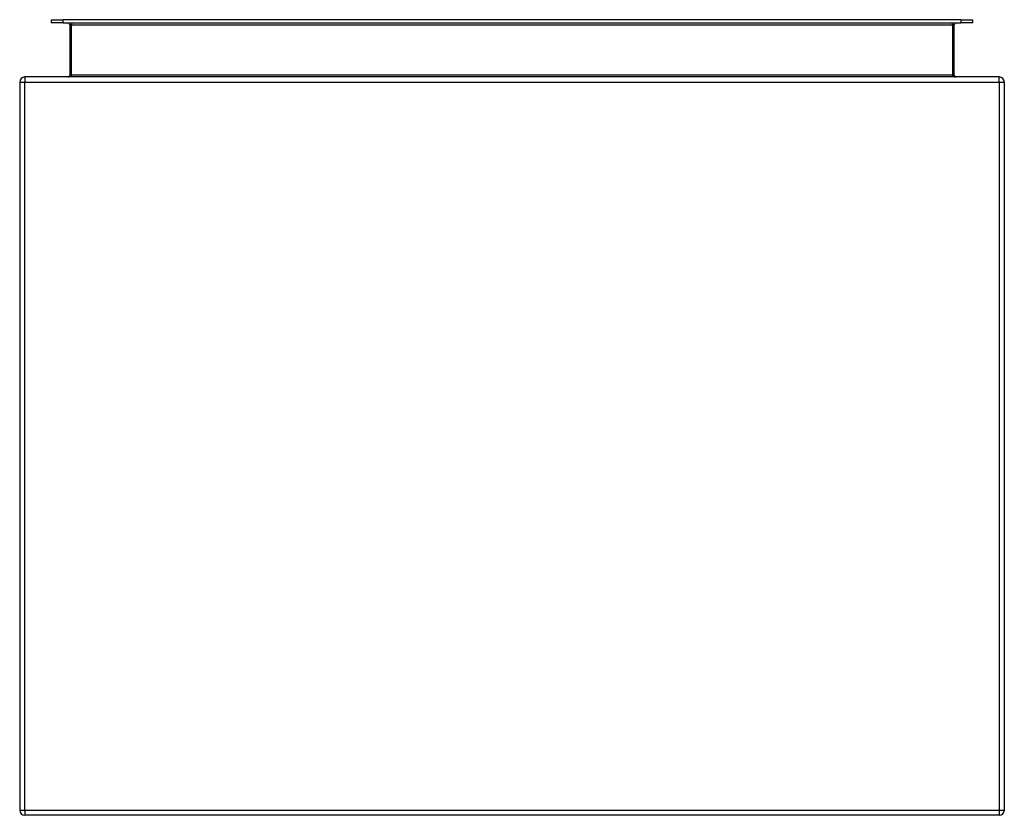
# Model space of a CAD drawing. Header units: inches. Extents: x 13.7 to 29.7, y 5 to 17.9.
import ezdxf

# ---------------------------------------------------------------- set-up
doc = ezdxf.new("R2010")
doc.units = ezdxf.units.IN
doc.header["$MEASUREMENT"] = 0
doc.layers.add('Visible Edges(ANSI)', color=7, linetype='Continuous', lineweight=25)
doc.layers.add('Visible Tangent Edges(ANSI)', color=7, linetype='Continuous', lineweight=25)

msp = doc.modelspace()

# ---------------------------------------------------------------- linework, layer by layer
at = {"layer": 'Visible Edges(ANSI)'}
for p, q in [((14.165, 17.883), (14.362, 17.883)), ((14.165, 17.883), (14.165, 17.83)), ((14.362, 17.83), (14.165, 17.83)), ((28.945, 17.883), (14.362, 17.883)), ((14.362, 17.83), (28.945, 17.83)), ((14.467, 17.799), (14.467, 16.983)), ((28.84, 16.983), (28.84, 17.799)), ((28.945, 17.883), (29.142, 17.883)), ((29.142, 17.83), (28.945, 17.83)), ((29.142, 17.83), (29.142, 17.883)), ((13.654, 16.868), (13.654, 5.036)), ((29.57, 16.952), (13.738, 16.952)), ((29.654, 5.036), (29.654, 16.868)), ((29.57, 4.952), (13.738, 4.952))]:
    msp.add_line(p, q, dxfattribs=at)
for centre, radius, start, end in [((14.436, 17.799), 0.031, 0, 90), ((28.871, 17.799), 0.031, 90, 180), ((14.436, 16.983), 0.031, 270, 0), ((28.871, 16.983), 0.031, 180, 270), ((13.738, 16.868), 0.084, 90, 180), ((29.57, 16.868), 0.084, 0, 90), ((13.738, 5.036), 0.084, 180, 270), ((29.57, 5.036), 0.084, 270, 0)]:
    msp.add_arc(centre, radius, start, end, dxfattribs=at)
at = {"layer": 'Visible Tangent Edges(ANSI)'}
for p, q in [((14.362, 17.83), (14.362, 17.883)), ((14.498, 17.799), (14.467, 17.799)), ((14.498, 17.83), (14.498, 17.799)), ((14.498, 16.983), (14.498, 17.799)), ((14.498, 17.799), (28.809, 17.799)), ((28.809, 17.799), (28.809, 17.83)), ((28.84, 17.799), (28.809, 17.799)), ((28.809, 17.799), (28.809, 16.983)), ((28.945, 17.883), (28.945, 17.83)), ((14.498, 16.983), (14.467, 16.983)), ((28.809, 16.983), (14.498, 16.983)), ((28.809, 16.983), (28.84, 16.983)), ((13.654, 16.868), (13.738, 16.868)), ((13.738, 16.952), (13.738, 16.868)), ((13.738, 16.868), (29.57, 16.868)), ((13.738, 5.036), (13.738, 16.868)), ((29.57, 16.868), (29.57, 16.952)), ((29.57, 16.868), (29.654, 16.868)), ((29.57, 16.868), (29.57, 5.036)), ((13.654, 5.036), (13.738, 5.036)), ((13.738, 5.036), (13.738, 4.952)), ((13.738, 5.036), (29.57, 5.036)), ((29.57, 5.036), (29.654, 5.036)), ((29.57, 5.036), (29.57, 4.952))]:
    msp.add_line(p, q, dxfattribs=at)
for centre, major_axis, start_param, end_param in [((14.436, 16.983), (0.062, 0), 4.712389, 6.283185), ((28.871, 16.983), (-0.062, 0), 0, 1.570796)]:
    msp.add_ellipse(centre, major_axis=major_axis, ratio=0.5, start_param=start_param, end_param=end_param, dxfattribs=at)

doc.saveas('drawing.dxf')
